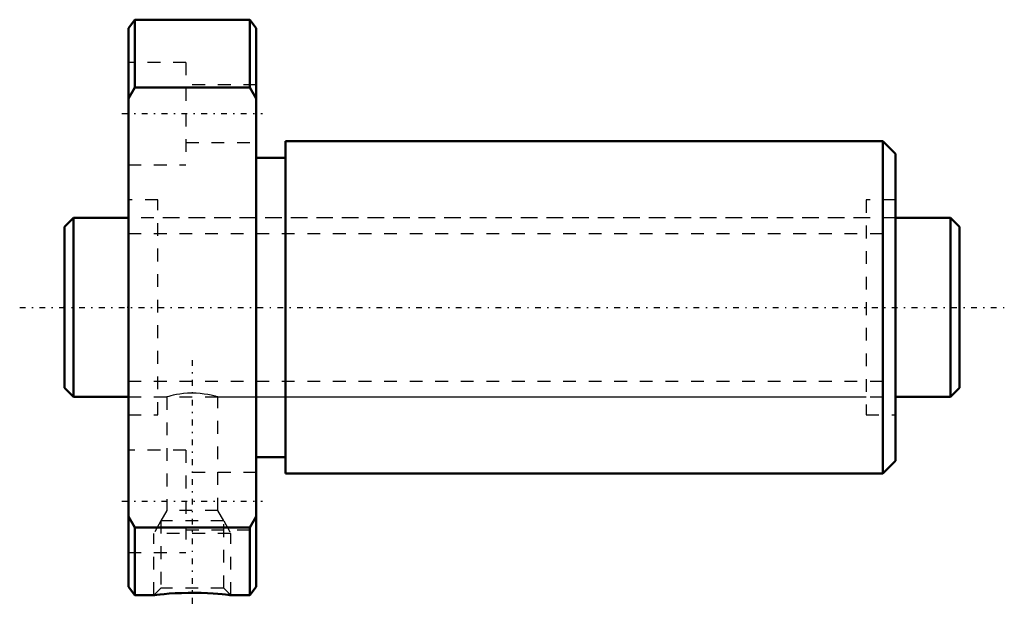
# Model space of a CAD drawing. Header units: millimetres. Extents: x -3.5 to 73.5, y -23.4 to 22.5.
import ezdxf

# ---------------------------------------------------------------- set-up
doc = ezdxf.new("R2010")
doc.units = ezdxf.units.MM
doc.linetypes.add('Center', pattern=[1.5, 0.45, -0.5, 0.05, -0.5])
doc.linetypes.add('Dashed', pattern=[2, 1, -1])
for name, color, linetype, lineweight in [('2d ConnectionPoints', 7, 'Continuous', 50), ('AM_0', 7, 'Continuous', 50), ('AM_5', 3, 'Continuous', 25), ('AM_7', 7, 'Center', 25), ('AM_9', 6, 'Dashed', 25)]:
    doc.layers.add(name, color=color, linetype=linetype, lineweight=lineweight)

# ---------------------------------------------------------------- blocks, each defined once
blk = doc.blocks.new('1_DK_1404_6RR0Nut_0_in_DK1404_6RRG1_70LC0_000_0')
at = {"layer": 'AM_0'}
for p, q in [((5.5, 22.5), (5, 21.85)), ((14.5, 22.5), (5.5, 22.5)), ((5.5, 22.5), (5.5, 17.205)), ((14.5, 17.205), (14.5, 22.5)), ((15, 21.85), (14.5, 22.5)), ((5, -21.85), (5, 21.85)), ((15, -21.85), (15, 21.85)), ((5.5, 17.205), (5, 16.345)), ((14.5, 17.205), (5.5, 17.205)), ((15, 16.345), (14.5, 17.205)), ((64, 13), (17.3, 13)), ((17.3, 13), (17.3, -13)), ((65, 12), (64, 13)), ((64, 13), (64, -13)), ((17.3, 11.7), (15, 11.7)), ((65, 12), (65, -12)), ((15, -11.7), (17.3, -11.7)), ((64, -13), (65, -12)), ((17.3, -13), (64, -13)), ((5, -16.345), (5.5, -17.205)), ((14.5, -17.205), (15, -16.345)), ((14.5, -17.205), (5.5, -17.205)), ((5.5, -17.205), (5.5, -22.5)), ((14.5, -22.5), (14.5, -17.205)), ((5, -21.85), (5.5, -22.5)), ((14.5, -22.5), (15, -21.85)), ((5.5, -22.5), (7.008, -22.5)), ((12.991, -22.5), (14.5, -22.5))]:
    blk.add_line(p, q, dxfattribs=at)
blk.add_lwpolyline([(13, -22.5), (12.996, -22.5), (12.936, -22.493), (12.801, -22.477), (12.602, -22.456), (12.336, -22.43), (12.008, -22.402), (11.622, -22.375), (11.183, -22.35), (10.702, -22.332), (10.193, -22.323), (9.665, -22.325), (9.152, -22.337), (8.648, -22.359), (8.201, -22.386), (7.794, -22.419), (7.478, -22.448), (7.228, -22.474), (7.077, -22.491), (7.005, -22.499), (7, -22.5)], dxfattribs=at)
at = {"layer": 'AM_5', "linetype": 'Dashed'}
for p, q in [((7.541, -16.68), (7, -17.68)), ((12.459, -16.68), (13, -17.68)), ((13, -17.68), (7, -17.68)), ((7, -22.5), (7, -17.68)), ((13, -22.5), (13, -17.68))]:
    blk.add_line(p, q, dxfattribs=at)
at = {"layer": 'AM_7'}
for p, q in [((4.5, 15.155), (15.5, 15.155)), ((10, -4.125), (10, -23.375)), ((4.5, -15.155), (15.5, -15.155))]:
    blk.add_line(p, q, dxfattribs=at)
at = {"layer": 'AM_9'}
for p, q in [((9.5, 19.155), (5, 19.155)), ((9.5, 19.155), (9.5, 11.155)), ((15, 17.405), (9.5, 17.405)), ((9.5, 12.905), (15, 12.905)), ((5, 11.155), (9.5, 11.155)), ((7.3, 8.4), (5, 8.4)), ((7.3, -8.4), (7.3, 8.4)), ((65, 8.4), (62.7, 8.4)), ((62.7, 8.4), (62.7, -8.4)), ((62.7, 7), (7.3, 7)), ((7.3, -7), (8.006, -7)), ((8, -6.998), (8, -15.88)), ((11.993, -7), (62.7, -7)), ((12, -15.88), (12, -6.998)), ((5, -8.4), (7.3, -8.4)), ((62.7, -8.4), (65, -8.4)), ((9.5, -11.155), (5, -11.155)), ((9.5, -11.155), (9.5, -19.155)), ((15, -12.905), (9.5, -12.905)), ((8, -15.88), (7.541, -16.68)), ((12, -15.88), (8, -15.88)), ((12.459, -16.68), (12, -15.88)), ((7.541, -16.68), (7.541, -21.959)), ((12.459, -16.68), (7.541, -16.68)), ((12.459, -21.959), (12.459, -16.68)), ((9.5, -17.405), (15, -17.405)), ((5, -19.155), (9.5, -19.155)), ((7.541, -21.959), (7, -22.5)), ((12.459, -21.959), (7.541, -21.959)), ((13, -22.5), (12.459, -21.959))]:
    blk.add_line(p, q, dxfattribs=at)
blk.add_lwpolyline([(12, -7), (11.991, -6.997), (11.934, -6.982), (11.825, -6.952), (11.671, -6.913), (11.467, -6.867), (11.222, -6.819), (10.935, -6.773), (10.626, -6.737), (10.288, -6.714), (9.962, -6.708), (9.628, -6.718), (9.321, -6.742), (9.025, -6.779), (8.756, -6.823), (8.513, -6.871), (8.311, -6.918), (8.152, -6.958), (8.051, -6.986), (8.003, -6.999), (8, -7)], dxfattribs=at)
blk = doc.blocks.new('2_DK_1404_6RR07000_Shaft_0_in_DK1404_6RRG1_70LC0_000_0')
at = {"layer": 'AM_0'}
for p, q in [((0.7, 7), (0, 6.3)), ((5, 7), (0.7, 7)), ((0.7, 7), (0.7, -7)), ((69.3, 7), (65, 7)), ((70, 6.3), (69.3, 7)), ((69.3, 7), (69.3, -7)), ((0, 6.3), (0, -6.3)), ((70, 6.3), (70, -6.3)), ((0, -6.3), (0.7, -7)), ((69.3, -7), (70, -6.3)), ((0.7, -7), (5, -7)), ((65, -7), (69.3, -7))]:
    blk.add_line(p, q, dxfattribs=at)
at = {"layer": 'AM_5', "linetype": 'Dashed'}
for p, q in [((5, 5.773), (65, 5.773)), ((5, -5.773), (65, -5.773))]:
    blk.add_line(p, q, dxfattribs=at)
at = {"layer": 'AM_7'}
blk.add_line((-3.5, 0), (73.5, 0), dxfattribs=at)
at = {"layer": 'AM_9'}
for p, q in [((65, 7), (5, 7)), ((5, -7), (65, -7))]:
    blk.add_line(p, q, dxfattribs=at)

msp = doc.modelspace()

# ---------------------------------------------------------------- linework, layer by layer
at = {"layer": '2d ConnectionPoints'}
for p in [(0, 0), (5, 0)]:
    msp.add_point(p, dxfattribs=at)

# ---------------------------------------------------------------- block references
for name in ['1_DK_1404_6RR0Nut_0_in_DK1404_6RRG1_70LC0_000_0', '2_DK_1404_6RR07000_Shaft_0_in_DK1404_6RRG1_70LC0_000_0']:
    msp.add_blockref(name, (0, 0))

doc.saveas('drawing.dxf')
